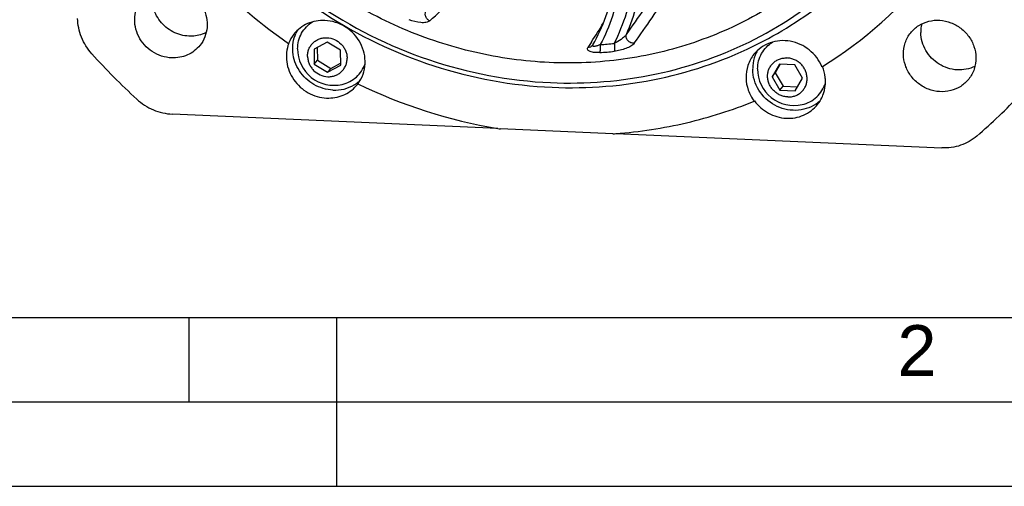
# Model space of a CAD drawing. Header units: millimetres. Extents: x 0 to 420, y 0 to 297.
# Tile 2 of 44: x 111 to 170, y 0 to 28. Entities that reach past the tile are written whole.
import ezdxf

# ---------------------------------------------------------------- set-up
doc = ezdxf.new("R2010")
doc.units = ezdxf.units.MM
doc.header["$LTSCALE"] = 23.1
doc.layers.get('0').update_dxf_attribs({"linetype": 'CONTINUOUS'})
doc.layers.add('COMPONENTS', color=7, linetype='CONTINUOUS')
doc.styles.add('TEXTSTYLE_2', font='arial.ttf')

msp = doc.modelspace()

# ---------------------------------------------------------------- linework, layer by layer
at = {"color": 7, "linetype": 'CONTINUOUS'}
msp.add_line((25, 10), (410, 10), dxfattribs=at)
at = {"color": 2, "linetype": 'CONTINUOUS'}
for p, q in [((121.25, 5), (121.25, 10)), ((130, 0), (130, 10)), ((20, 5), (415, 5)), ((0, 0), (232.75, 0))]:
    msp.add_line(p, q, dxfattribs=at)
at = {"layer": 'COMPONENTS', "color": 7, "linetype": 'CONTINUOUS'}
for p, q in [((129.41436, 26.28818), (128.64215, 25.87853)), ((130.20347, 25.80996), (129.41436, 26.28818)), ((127.15266, 26.24164), (127.13524, 26.21983)), ((128.64215, 25.87853), (128.65903, 24.99065)), ((128.82581, 25.97596), (128.84024, 25.21751)), ((130.22035, 24.92209), (130.20347, 25.80996)), ((145.15164, 26.11996), (145.15136, 26.11953)), ((145.15357, 26.12303), (145.15164, 26.11995)), ((145.15604, 26.12718), (145.15357, 26.12303)), ((145.15595, 26.12706), (145.15605, 26.12723)), ((128.65903, 24.99065), (128.84024, 25.21751)), ((128.84024, 25.21751), (129.62934, 24.73929)), ((128.65903, 24.99065), (129.44814, 24.51243)), ((129.44814, 24.51243), (130.22035, 24.92209)), ((129.44814, 24.51243), (129.62934, 24.73929)), ((129.62934, 24.73929), (130.21789, 25.05152)), ((156.21584, 24.9924), (155.77975, 24.24327)), ((156.26375, 24.9903), (155.96095, 24.47013)), ((157.11726, 24.95282), (156.21584, 24.9924)), ((157.5826, 24.1641), (157.11726, 24.95282)), ((158.73559, 24.83216), (158.75809, 24.84613)), ((155.77975, 24.24327), (155.96095, 24.47013)), ((155.77975, 24.24327), (156.24508, 23.45455)), ((155.96095, 24.47013), (156.42629, 23.68142)), ((157.14651, 23.41497), (157.5826, 24.1641)), ((156.24508, 23.45455), (156.42629, 23.68142)), ((156.24508, 23.45455), (157.14651, 23.41497)), ((156.42629, 23.68142), (157.2798, 23.64393)), ((154.73126, 22.81362), (154.71384, 22.79181)), ((139.52202, 21.18445), (120.24955, 22.03076)), ((146.3506, 20.86201), (139.69207, 21.1544)), ((146.3506, 20.86201), (146.36986, 20.8634)), ((146.51985, 20.87715), (165.82796, 20.02928))]:
    msp.add_line(p, q, dxfattribs=at)
at = {"layer": 'COMPONENTS', "color": 9, "linetype": 'CONTINUOUS'}
for p, q in [((145.07818, 26.30386), (145.0207, 26.21443)), ((145.0207, 26.21443), (144.86702, 25.9765))]:
    msp.add_line(p, q, dxfattribs=at)
at = {"layer": 'COMPONENTS', "color": 7, "linetype": 'CONTINUOUS'}
for centre, radius, start, end in [((144.78037, 51.75154), 31.03577, 214.0808055, 235.3514019), ((145.15377, 46.76971), 25.80157, 301.8209838, 321.3557644), ((129.5014, 25.93544), 2.12087, 150.0273514, 155.5862484), ((166.63576, 26.89627), 2.04939, 166.4523455, 181.1045075), ((129.1181, 25.43946), 2.13089, 141.4688866, 158.5174884), ((129.82001, 25.88702), 2.15087, 179.6647851, 283.1038347), ((156.76443, 24.73278), 2.13529, 152.685136, 158.4869637), ((156.75031, 24.73987), 2.11949, 149.8898636, 152.6804559), ((145.52501, 52.68982), 40.45181, 222.0423718, 227.3898356), ((157.06993, 24.6904), 2.15087, 179.6647608, 283.1034613), ((156.5023, 23.90154), 2.41943, 22.6217515, 22.9142792), ((129.92943, 25.59745), 2.13411, 306.5512467, 312.3499667), ((129.92324, 25.60583), 2.14452, 300.8149519, 306.5506997), ((129.57216, 25.1097), 2.10852, 318.2996346, 321.3458431), ((129.5806, 25.10287), 2.09767, 321.34755, 322.3708128), ((129.5691, 25.0765), 2.09019, 323.1358381, 323.8983753), ((144.50206, 51.10354), 30.33312, 244.0766526, 260.550007), ((157.18191, 24.39821), 2.13053, 303.6800956, 309.4439904), ((157.19245, 24.38468), 2.11338, 309.4563537, 313.2965674), ((146.02693, 46.10921), 33.5077, 310.7702827, 316.8328167), ((144.35458, 50.39744), 29.61239, 260.6071767, 260.9410151), ((144.31252, 49.12027), 28.33166, 274.1642788, 274.4691613)]:
    msp.add_arc(centre, radius, start, end, dxfattribs=at)
at = {"layer": 'COMPONENTS', "color": 9, "linetype": 'CONTINUOUS'}
for centre, radius, start, end in [((71.79778, 98.1381), 95.07649, 312.0625859, 314.2703869), ((57.45664, 90.71924), 110.16652, 324.5059633, 326.4079235), ((58.51873, 89.9152), 109.51219, 324.4389047, 326.3754565), ((70.32211, 74.28482), 88.82929, 327.3062891, 328.1648975), ((145.30447, 26.04134), 0.17148, 150.0092565, 152.9949341), ((143.96967, 49.03052), 23.41014, 273.9316177, 276.0090053), ((144.01948, 49.08047), 22.9909, 273.932317, 276.0097046)]:
    msp.add_arc(centre, radius, start, end, dxfattribs=at)
at = {"layer": 'COMPONENTS', "color": 7, "linetype": 'CONTINUOUS'}
for points, knots in [([(123.90503, 66.39502), (123.07623, 65.57151), (121.54385, 63.7913), (119.68815, 60.79457), (118.31364, 57.53463), (117.45019, 54.08278), (117.11598, 50.51226), (117.38364, 45.68351), (119.06736, 39.72615), (123.02241, 33.38189), (128.58597, 28.31182), (135.28882, 24.93835), (140.20708, 24.00185), (142.65428, 23.89439)], [0, 0, 0, 0, 0.06023941, 0.12052603, 0.18103206, 0.24190947, 0.30327636, 0.36520696, 0.49048617, 0.61770932, 0.74587844, 0.87370475, 1, 1, 1, 1]), ([(121.95861, 64.83571), (121.25182, 63.95082), (119.96648, 62.07013), (118.47589, 58.99087), (117.44866, 55.70897), (116.72082, 51.13981), (117.06221, 45.2306), (119.02236, 39.60138), (121.45542, 35.49081), (123.69282, 32.64571), (126.29053, 30.11079), (130.15575, 27.21669), (135.61434, 24.59654), (140.37752, 23.72312), (142.74871, 23.619)], [0, 0, 0, 0, 0.0601225, 0.1204043, 0.18099117, 0.24200345, 0.36529804, 0.49078817, 0.55436919, 0.61827225, 0.68236257, 0.74649227, 0.87399745, 1, 1, 1, 1]), ([(165.70187, 43.55549), (165.48423, 42.14494), (164.77872, 39.36783), (162.93478, 35.50183), (160.37205, 32.08302), (157.18051, 29.23316), (153.47211, 27.05073), (149.37684, 25.61048), (145.03719, 24.96035), (140.60295, 25.12077), (136.22612, 26.08448), (132.05599, 27.81712), (128.23444, 30.25877), (124.8915, 33.32602), (122.14123, 36.91442), (120.07806, 40.90259), (118.77337, 45.15281), (118.43834, 48.08652), (118.41062, 49.54397)], [0, 0, 0, 0, 0.06104295, 0.12164474, 0.18205972, 0.24257387, 0.30345746, 0.36492614, 0.42711095, 0.49004246, 0.55364992, 0.61777377, 0.68218842, 0.74663173, 0.81083789, 0.87457161, 0.93765365, 1, 1, 1, 1]), ([(142.65428, 23.89439), (144.7487, 23.80242), (148.94756, 24.13732), (154.85941, 26.21703), (159.96318, 29.73874), (162.60392, 32.90778), (163.67987, 34.62662)], [0, 0, 0, 0, 0.25487266, 0.5056979, 0.753469, 1, 1, 1, 1]), ([(145.15596, 26.12708), (145.77123, 27.19242), (146.63785, 29.58133), (146.64593, 32.1178), (146.44924, 33.35599)], [0, 0, 0, 0, 0.49527562, 1, 1, 1, 1]), ([(155.01279, 26.224), (156.47527, 26.96799), (159.24498, 28.76307), (161.56972, 31.10708), (162.58826, 32.38225)], [0, 0, 0, 0, 0.50134677, 1, 1, 1, 1]), ([(121.23299, 26.64778), (120.90599, 26.66214), (120.24739, 26.84284), (119.46919, 27.49206), (119.02891, 28.39578), (119.02772, 29.0675), (119.1026, 29.37619)], [0, 0, 0, 0, 0.25131275, 0.50534626, 0.75611778, 1, 1, 1, 1]), ([(120.12459, 29.58986), (120.52469, 29.57229), (121.33064, 29.30864), (122.03292, 28.52494), (122.29779, 27.76126), (122.33272, 27.16432), (122.19926, 26.59055), (122.00314, 26.2518), (121.8837, 26.10227)], [0, 0, 0, 0, 0.25269459, 0.50708609, 0.6332881, 0.75728181, 0.87924699, 1, 1, 1, 1]), ([(120.20502, 25.36079), (119.80491, 25.37836), (118.99897, 25.64201), (118.29668, 26.4257), (118.03182, 27.18938), (117.99688, 27.78633), (118.13035, 28.3601), (118.32646, 28.69885), (118.4459, 28.84838)], [0, 0, 0, 0, 0.25269459, 0.50708609, 0.6332881, 0.75728181, 0.87924699, 1, 1, 1, 1]), ([(115.48348, 25.60005), (115.22418, 25.88764), (114.80485, 26.55053), (114.64386, 27.32009), (114.63665, 27.69957)], [0, 0, 0, 0, 0.50500926, 1, 1, 1, 1]), ([(129.28284, 27.57619), (128.93589, 27.59143), (128.2322, 27.46848), (127.66283, 27.032), (127.45116, 26.76687)], [0, 0, 0, 0, 0.50584253, 1, 1, 1, 1]), ([(127.66918, 25.89961), (127.67013, 26.05972), (127.71097, 26.37935), (127.88921, 26.82595), (128.17353, 27.21108), (128.42251, 27.4112), (128.55704, 27.49387)], [0, 0, 0, 0, 0.25264513, 0.5023636, 0.7508348, 1, 1, 1, 1]), ([(131.25792, 23.84492), (131.37881, 24.01069), (131.57393, 24.38201), (131.69544, 25.00168), (131.63989, 25.64031), (131.33777, 26.45216), (130.57461, 27.27959), (129.71139, 27.55738), (129.28284, 27.57619)], [0, 0, 0, 0, 0.12076373, 0.24281629, 0.36692519, 0.49317915, 0.74750518, 1, 1, 1, 1]), ([(163.9867, 26.84854), (164.11936, 27.01463), (164.44469, 27.30634), (165.0501, 27.56372), (165.71619, 27.62126), (166.3789, 27.47499), (166.97687, 27.14043), (167.45487, 26.64876), (167.76849, 26.04613), (167.84822, 25.60109), (167.8524, 25.38122)], [0, 0, 0, 0, 0.12033636, 0.24213562, 0.36628352, 0.49276636, 0.62072204, 0.74877952, 0.87551053, 1, 1, 1, 1]), ([(122.25485, 26.86022), (122.17712, 26.82154), (121.85388, 26.68592), (121.49593, 26.63624), (121.23299, 26.64778)], [0, 0, 0, 0, 0.2480679, 1, 1, 1, 1]), ([(163.55878, 25.56977), (163.55441, 25.79948), (163.62222, 26.26102), (163.84528, 26.67148), (163.9867, 26.84854)], [0, 0, 0, 0, 0.5034461, 1, 1, 1, 1]), ([(167.79565, 24.86041), (167.47255, 24.69968), (166.71337, 24.55453), (165.62082, 24.91705), (164.81138, 25.74169), (164.59372, 26.49012), (164.58675, 26.85677)], [0, 0, 0, 0, 0.24476768, 0.49706508, 0.75127105, 1, 1, 1, 1]), ([(129.76261, 23.45346), (129.37115, 23.47065), (128.58263, 23.70597), (127.6978, 24.53993), (127.35467, 25.49778), (127.38131, 26.27202), (127.49229, 26.64045), (127.57017, 26.81205)], [0, 0, 0, 0, 0.25198341, 0.50631397, 0.7559563, 0.87881215, 1, 1, 1, 1]), ([(128.26026, 25.45173), (128.25884, 25.52664), (128.27082, 25.67641), (128.33366, 25.89163), (128.43892, 26.08809), (128.58254, 26.258), (128.75889, 26.39474), (128.96104, 26.49302), (129.18116, 26.54912), (129.48785, 26.56517), (129.87296, 26.47214), (130.19935, 26.2449), (130.39837, 26.00292), (130.51113, 25.79783), (130.58252, 25.57748), (130.6008, 25.42474), (130.60224, 25.34889)], [0, 0, 0, 0, 0.0617086, 0.1227672, 0.18341157, 0.24393728, 0.304664, 0.36587657, 0.42778066, 0.49047179, 0.61743287, 0.74593652, 0.81032812, 0.87425892, 0.9375179, 1, 1, 1, 1]), ([(158.73081, 24.84355), (158.57017, 25.22357), (158.04658, 25.91137), (157.07019, 26.35805), (156.24591, 26.40142), (155.64894, 26.27553), (155.11479, 25.99855), (154.824, 25.72406), (154.70165, 25.5709)], [0, 0, 0, 0, 0.25406624, 0.50814177, 0.63386649, 0.75749787, 0.87928621, 1, 1, 1, 1]), ([(154.91911, 24.70298), (154.92004, 24.86331), (154.96101, 25.1834), (155.13975, 25.63054), (155.42485, 26.01601), (155.67447, 26.2161), (155.80933, 26.29869)], [0, 0, 0, 0, 0.25261925, 0.50234522, 0.75082123, 1, 1, 1, 1]), ([(121.8837, 26.10227), (121.68967, 25.85935), (121.16784, 25.45946), (120.52297, 25.34682), (120.20502, 25.36079)], [0, 0, 0, 0, 0.49415268, 1, 1, 1, 1]), ([(127.14321, 26.21717), (127.01343, 25.87463), (126.93235, 25.09806), (127.36966, 24.01489), (128.24329, 23.22288), (129.00828, 23.00115), (129.388, 22.98447)], [0, 0, 0, 0, 0.24293605, 0.49331985, 0.74791538, 1, 1, 1, 1]), ([(142.74871, 23.619), (144.87052, 23.52582), (149.12181, 23.86251), (153.1498, 25.27626), (155.01279, 26.224)], [0, 0, 0, 0, 0.50399292, 1, 1, 1, 1]), ([(128.26026, 25.45173), (128.2617, 25.37588), (128.27998, 25.22313), (128.35137, 25.00279), (128.46413, 24.7977), (128.66315, 24.55572), (128.98954, 24.32847), (129.37465, 24.23544), (129.68134, 24.2515), (129.90146, 24.30759), (130.10361, 24.40588), (130.27996, 24.54262), (130.42358, 24.71252), (130.52884, 24.90899), (130.59168, 25.1242), (130.60366, 25.27398), (130.60224, 25.34889)], [0, 0, 0, 0, 0.0624821, 0.12574108, 0.18967188, 0.25406348, 0.38256713, 0.50952821, 0.57221934, 0.63412343, 0.695336, 0.75606272, 0.81658843, 0.8772328, 0.9382914, 1, 1, 1, 1]), ([(154.70165, 25.5709), (154.54733, 25.37771), (154.30389, 24.92988), (154.22989, 24.42629), (154.23466, 24.17565)], [0, 0, 0, 0, 0.49655824, 1, 1, 1, 1]), ([(154.77789, 25.51582), (154.69873, 25.31502), (154.63371, 25.02785), (154.6253, 24.73922), (154.62668, 24.66645)], [0, 0, 0, 0, 0.74783628, 1, 1, 1, 1]), ([(156.70311, 23.0503), (156.62614, 23.05368), (156.47173, 23.07555), (156.24992, 23.15135), (156.04461, 23.26739), (155.8637, 23.41923), (155.71402, 23.6011), (155.6013, 23.80614), (155.52991, 24.02657), (155.50266, 24.254), (155.52075, 24.47973), (155.58359, 24.69502), (155.68885, 24.89147), (155.83247, 25.06138), (156.00881, 25.19812), (156.21099, 25.2964), (156.43099, 25.35252), (156.58319, 25.36041), (156.65924, 25.35707)], [0, 0, 0, 0, 0.06338343, 0.12738595, 0.191785, 0.2562935, 0.32061369, 0.38447254, 0.44766276, 0.51007396, 0.57171253, 0.63270483, 0.69328096, 0.75373955, 0.81439846, 0.8755437, 0.93737723, 1, 1, 1, 1]), ([(156.70311, 23.0503), (156.77915, 23.04696), (156.93136, 23.05485), (157.15136, 23.11097), (157.35354, 23.20925), (157.52988, 23.34599), (157.6735, 23.5159), (157.77876, 23.71235), (157.8416, 23.92764), (157.85968, 24.15336), (157.83244, 24.3808), (157.76105, 24.60123), (157.64833, 24.80627), (157.49865, 24.98814), (157.31774, 25.13998), (157.11243, 25.25602), (156.89062, 25.33182), (156.73621, 25.35369), (156.65924, 25.35707)], [0, 0, 0, 0, 0.06262277, 0.1244563, 0.18560154, 0.24626045, 0.30671904, 0.36729517, 0.42828747, 0.48992604, 0.55233724, 0.61552746, 0.67938631, 0.7437065, 0.808215, 0.87261405, 0.93661657, 1, 1, 1, 1]), ([(167.42448, 24.10245), (167.29182, 23.93636), (166.96648, 23.64465), (166.36108, 23.38728), (165.69499, 23.32974), (165.03227, 23.476), (164.4343, 23.81056), (163.95631, 24.30223), (163.64269, 24.90486), (163.56296, 25.34991), (163.55878, 25.56977)], [0, 0, 0, 0, 0.12033636, 0.24213562, 0.36628352, 0.49276636, 0.62072204, 0.74877952, 0.87551053, 1, 1, 1, 1]), ([(167.8524, 25.38122), (167.85677, 25.15151), (167.78896, 24.68998), (167.5659, 24.27951), (167.42448, 24.10245)], [0, 0, 0, 0, 0.5034461, 1, 1, 1, 1]), ([(130.30764, 23.79216), (130.46345, 23.82844), (130.7659, 23.9388), (131.16182, 24.21097), (131.47454, 24.57292), (131.61477, 24.85963), (131.66575, 25.00895)], [0, 0, 0, 0, 0.25262311, 0.50235619, 0.75083324, 1, 1, 1, 1]), ([(158.3634, 22.6253), (158.19117, 22.51049), (157.80774, 22.32883), (156.96511, 22.19117), (155.87467, 22.4622), (155.05783, 23.23695), (154.69941, 24.02678), (154.63071, 24.45477), (154.62668, 24.66645)], [0, 0, 0, 0, 0.12147746, 0.24494937, 0.49572245, 0.74942934, 0.87575116, 1, 1, 1, 1]), ([(158.93604, 23.99177), (158.93467, 24.06375), (158.91544, 24.35341), (158.84115, 24.63905), (158.75843, 24.84086)], [0, 0, 0, 0, 0.24815411, 1, 1, 1, 1]), ([(154.23466, 24.17565), (154.23931, 23.93094), (154.32946, 23.43576), (154.56567, 22.99225), (154.71384, 22.79181)], [0, 0, 0, 0, 0.49543348, 1, 1, 1, 1]), ([(158.46904, 22.59652), (158.62336, 22.7897), (158.8668, 23.23754), (158.9408, 23.74113), (158.93604, 23.99177)], [0, 0, 0, 0, 0.49655834, 1, 1, 1, 1]), ([(129.388, 22.98447), (129.71624, 22.97006), (130.38053, 23.07816), (130.93282, 23.46724), (131.14646, 23.70704)], [0, 0, 0, 0, 0.50568928, 1, 1, 1, 1]), ([(129.76261, 23.45346), (129.98279, 23.44379), (130.42443, 23.48554), (130.83584, 23.65313), (131.02181, 23.76405)], [0, 0, 0, 0, 0.50441825, 1, 1, 1, 1]), ([(157.55757, 22.59554), (157.71792, 22.63287), (158.02901, 22.74764), (158.43357, 23.03252), (158.7486, 23.41146), (158.8852, 23.71066), (158.9331, 23.86598)], [0, 0, 0, 0, 0.25256314, 0.50219885, 0.750657, 1, 1, 1, 1]), ([(118.13887, 22.91822), (118.4258, 22.65427), (119.09132, 22.22433), (119.86482, 22.04765), (120.24955, 22.03076)], [0, 0, 0, 0, 0.50307365, 1, 1, 1, 1]), ([(146.5202, 20.87475), (147.92919, 20.98488), (150.72168, 21.41456), (153.41615, 22.2666), (154.71384, 22.79181)], [0, 0, 0, 0, 0.50237391, 1, 1, 1, 1]), ([(154.73126, 22.81362), (154.94894, 22.51916), (155.51805, 22.02206), (156.58856, 21.7083), (157.6718, 21.88603), (158.25406, 22.3274), (158.46904, 22.59652)], [0, 0, 0, 0, 0.2567977, 0.51105284, 0.75844667, 1, 1, 1, 1]), ([(167.90839, 20.73269), (167.62915, 20.49191), (166.96211, 20.11394), (166.20422, 20.01276), (165.82796, 20.02928)], [0, 0, 0, 0, 0.49469851, 1, 1, 1, 1])]:
    msp.add_open_spline(points, degree=3, knots=knots, dxfattribs=at)
at = {"layer": 'COMPONENTS', "color": 9, "linetype": 'CONTINUOUS'}
for points, knots in [([(146.42656, 26.21592), (146.71256, 26.7971), (147.20646, 28.0046), (147.84835, 30.54398), (147.93147, 32.53988), (147.81212, 33.84889)], [0, 0, 0, 0, 0.24783263, 0.49708307, 1, 1, 1, 1]), ([(147.15157, 26.75455), (147.63642, 27.8719), (148.32479, 30.25687), (148.39725, 32.73616), (148.28517, 33.96536)], [0, 0, 0, 0, 0.49667844, 1, 1, 1, 1]), ([(146.75726, 33.30936), (146.95123, 32.08829), (146.9616, 29.58975), (146.16782, 27.2163), (145.59615, 26.14369)], [0, 0, 0, 0, 0.50427106, 1, 1, 1, 1]), ([(135.49343, 27.55202), (135.43311, 27.58018), (135.32463, 27.66476), (135.23008, 27.84083), (135.22122, 28.03302), (135.28397, 28.1432), (135.32604, 28.18162)], [0, 0, 0, 0, 0.26498815, 0.52812791, 0.77324481, 1, 1, 1, 1]), ([(135.49351, 27.55203), (135.43482, 27.49907), (135.24954, 27.44233), (134.83265, 27.4388), (134.49439, 27.52773), (134.27682, 27.6207)], [0, 0, 0, 0, 0.18872327, 0.43515426, 1, 1, 1, 1]), ([(147.15155, 26.75452), (147.11519, 26.69672), (147.0083, 26.59301), (146.77141, 26.40582), (146.56845, 26.28433), (146.42777, 26.21602)], [0, 0, 0, 0, 0.22548097, 0.48355816, 1, 1, 1, 1]), ([(147.6064, 26.22614), (147.5382, 26.22037), (147.39449, 26.24747), (147.22226, 26.37436), (147.12241, 26.55787), (147.12869, 26.69693), (147.15156, 26.75455)], [0, 0, 0, 0, 0.2538111, 0.51777006, 0.77016667, 1, 1, 1, 1]), ([(145.57481, 25.67547), (145.47134, 25.66832), (145.27977, 25.66748), (145.05357, 25.70456), (144.91738, 25.76831), (144.85194, 25.82766), (144.83198, 25.90703), (144.85296, 25.95482), (144.86702, 25.9765)], [0, 0, 0, 0, 0.3428273, 0.63255435, 0.74665911, 0.83735424, 0.91458486, 1, 1, 1, 1]), ([(145.05636, 26.02702), (145.04272, 26.01862), (144.98409, 25.98835), (144.91681, 25.97614), (144.86702, 25.9765)], [0, 0, 0, 0, 0.24343442, 1, 1, 1, 1]), ([(145.59602, 26.14369), (145.54264, 26.12019), (145.46299, 26.08847), (145.35721, 26.05646), (145.28459, 26.0399), (145.2213, 26.03442), (145.16802, 26.0367), (145.13196, 26.07448), (145.14455, 26.10516), (145.15169, 26.1192)], [0, 0, 0, 0, 0.32825225, 0.48128575, 0.62235135, 0.74536624, 0.84153019, 0.91135981, 1, 1, 1, 1]), ([(145.57481, 25.67547), (145.58614, 25.70115), (145.60102, 25.76681), (145.61512, 25.92344), (145.60811, 26.05363), (145.59602, 26.14369)], [0, 0, 0, 0, 0.1783576, 0.42260745, 1, 1, 1, 1]), ([(147.60644, 26.22612), (147.5573, 26.15738), (147.39479, 26.04015), (147.11188, 25.90701), (146.77649, 25.80378), (146.53979, 25.76153), (146.42036, 25.74901)], [0, 0, 0, 0, 0.1947984, 0.44717236, 0.72316573, 1, 1, 1, 1]), ([(146.42777, 26.21602), (146.4431, 26.12653), (146.4545, 25.99681), (146.44477, 25.84031), (146.43133, 25.77464), (146.42036, 25.74901)], [0, 0, 0, 0, 0.57856647, 0.82234294, 1, 1, 1, 1])]:
    msp.add_open_spline(points, degree=3, knots=knots, dxfattribs=at)
msp.add_open_spline([(145.15135, 26.11954), (145.12737, 26.08241), (145.09399, 26.0502), (145.05636, 26.02702)], degree=3, dxfattribs=at)

# ---------------------------------------------------------------- texts
at = {"color": 2, "linetype": 'CONTINUOUS', "insert": (163.19369, 9.53753), "char_height": 3, "width": 2.330855, "attachment_point": 1, "line_spacing_factor": 0.9, "style": 'TEXTSTYLE_2'}
msp.add_mtext('2', dxfattribs=at)

doc.saveas('drawing.dxf')
